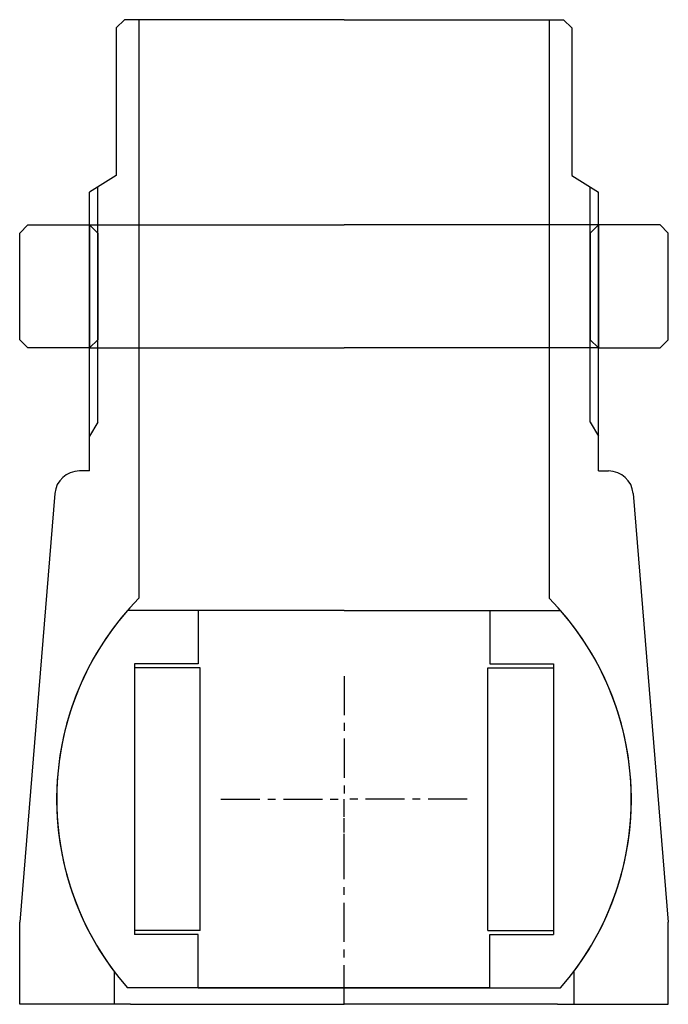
# Model space of a CAD drawing. Header units: millimetres. Extents: x -40 to 40, y 20 to 140.
import ezdxf

# ---------------------------------------------------------------- set-up
doc = ezdxf.new("R2010")
doc.units = ezdxf.units.MM
doc.header["$LTSCALE"] = 0.15
doc.header["$MEASUREMENT"] = 0
doc.linetypes.add('CENTER', pattern=[50.8, 31.75, -6.35, 6.35, -6.35])
doc.layers.get('0').update_dxf_attribs({"linetype": 'CONTINUOUS'})
doc.layers.add('CENTER', color=1, linetype='CENTER')

# ---------------------------------------------------------------- blocks, each defined once
blk = doc.blocks.new('M54-100')
for p, q in [((-38.5, 15), (-39.5, 14)), ((-38.5, 15), (-31, 15)), ((-31, 15), (0, 15)), ((-31, 15), (-31, 0)), ((-31, 15), (-30, 14)), ((31, 15), (0, 15)), ((31, 15), (30, 14)), ((38.5, 15), (31, 15)), ((31, 15), (31, 0)), ((38.5, 15), (39.5, 14)), ((-39.5, 1), (-39.5, 14)), ((-30, 14), (-30, 1)), ((30, 14), (30, 1)), ((39.5, 1), (39.5, 14)), ((-38.5, 0), (-39.5, 1)), ((-31, 0), (-38.5, 0)), ((-30, 1), (-31, 0)), ((-31, 0), (0, 0)), ((31, 0), (0, 0)), ((30, 1), (31, 0)), ((31, 0), (38.5, 0)), ((38.5, 0), (39.5, 1))]:
    blk.add_line(p, q)
blk = doc.blocks.new('M53-100')
for p, q in [((-26.75, 95), (-27.75, 94)), ((-25, 95), (-26.75, 95)), ((0, 95), (-25, 95)), ((-25, 95), (-25, 24.49)), ((0, 95), (25, 95)), ((25, 95), (25, 24.49)), ((25, 95), (26.75, 95)), ((26.75, 95), (27.75, 94)), ((-27.75, 94), (-27.75, 76)), ((27.75, 94), (27.75, 76)), ((-27.75, 76), (-31, 74)), ((27.75, 76), (31, 74)), ((-30, 45.93), (-30, 74.62)), ((30, 45.93), (30, 74.62)), ((-31, 40), (-31, 74)), ((31, 40), (31, 74)), ((-30, 45.93), (-31, 44.24)), ((30, 45.93), (31, 44.24)), ((-31, 40), (-32.23, 40)), ((31, 40), (32.23, 40)), ((-35.22, 37.24), (-39.5, -15)), ((35.22, 37.24), (39.5, -15)), ((-39.5, -25), (-39.5, -15)), ((39.5, -25), (39.5, -15)), ((-28, -21), (-28, -25)), ((28, -21), (28, -25)), ((-26, -25), (-39.5, -25)), ((-26, -25), (0, -25)), ((26, -25), (0, -25)), ((26, -25), (39.5, -25))]:
    blk.add_line(p, q)
for centre, radius, start, end in [((-32.23, 37), 3, 90, 175.3202), ((32.23, 37), 3, 4.6798, 90), ((0, 0), 35, 135.5847, 216.8699), ((0, 0), 35, 323.1301, 44.4153)]:
    blk.add_arc(centre, radius, start, end)
at = {"layer": 'CENTER'}
blk.add_line((0, -25), (0, 0), dxfattribs=at)
blk = doc.blocks.new('Ball-70-35')
for p, q in [((0, 23), (-26.38, 23)), ((-17.75, 23), (-17.75, 16.5)), ((0, 23), (26.38, 23)), ((17.75, 23), (17.75, 16.5)), ((-25.5, 16.5), (-25.5, -16.5)), ((-17.75, 16.5), (-25.5, 16.5)), ((-17.5, 16), (-25.5, 16)), ((-17.5, -16), (-17.5, 16)), ((17.5, -16), (17.5, 16)), ((17.5, 16), (25.5, 16)), ((17.75, 16.5), (25.5, 16.5)), ((25.5, 16.5), (25.5, -16.5)), ((-17.5, -16), (-25.5, -16)), ((-17.75, -16.5), (-25.5, -16.5)), ((-17.75, -23), (-17.75, -16.5)), ((17.5, -16), (25.5, -16)), ((17.75, -23), (17.75, -16.5)), ((17.75, -16.5), (25.5, -16.5)), ((0, -23), (-26.38, -23)), ((-17.75, -23), (0, -23)), ((17.75, -23), (0, -23)), ((0, -23), (26.38, -23))]:
    blk.add_line(p, q)
for start, end in [(138.9177, 221.0823), (318.9177, 41.0823)]:
    blk.add_arc((0, 0), 35, start, end)
at = {"layer": 'CENTER'}
for p in [(0, 15), (-15, 0), (0, -9), (15, 0)]:
    blk.add_line(p, (0, 0), dxfattribs=at)

msp = doc.modelspace()

# ---------------------------------------------------------------- block references
for name, p in [('M53-100', (0, 45)), ('M54-100', (0, 100)), ('Ball-70-35', (0, 45))]:
    msp.add_blockref(name, p)

doc.saveas('drawing.dxf')
